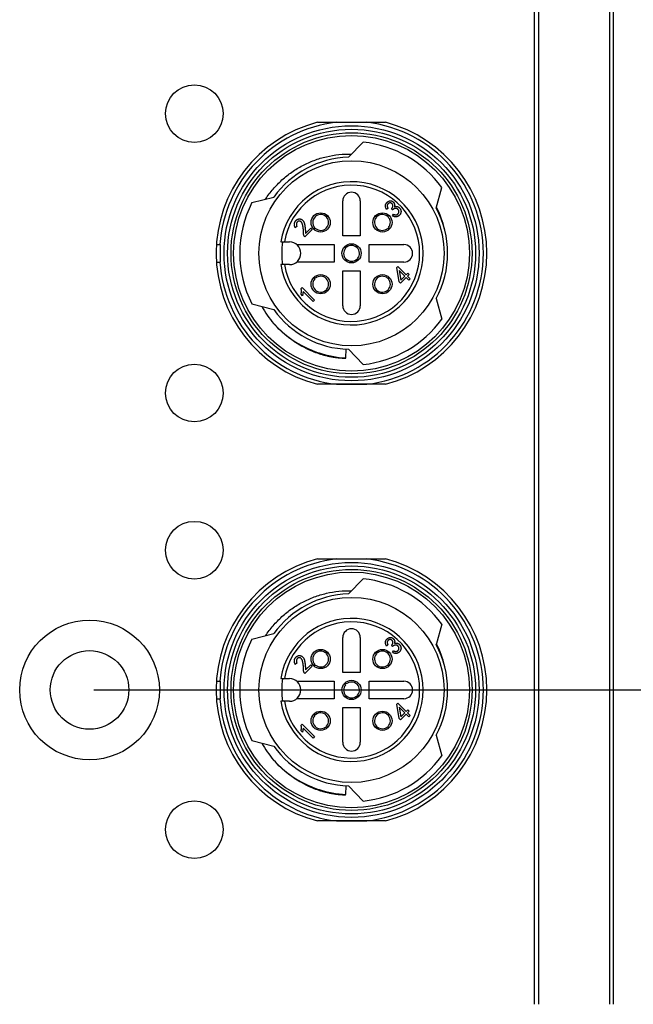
# Model space of a CAD drawing. Header units: inches. Extents: x 0 to 891, y 0 to 630.
# Tile 6 of 15: x 330 to 365, y 268 to 324. Entities that reach past the tile are written whole.
import ezdxf

# ---------------------------------------------------------------- set-up
doc = ezdxf.new("R2010")
doc.units = ezdxf.units.IN
doc.header["$MEASUREMENT"] = 0
doc.layers.add('Dimension', color=150, linetype='Continuous')
doc.styles.get("Standard").update_dxf_attribs({"font": 'simsun.ttc', "height": 1.5})
doc.dimstyles.get("Standard").update_dxf_attribs({"dimtxt": 1.5, "dimasz": 0.75, "dimexe": 0.18, "dimexo": 0.0625, "dimgap": 0, "dimtad": 0, "dimtoh": 1, "dimzin": 0, "dimdsep": 46, "dimtxsty": 'Standard', "dimcen": 0, "dimclrd": 256, "dimclre": 256, "dimclrt": 30, "dimadec": 0, "dimazin": 0, "dimtfac": 1, "dimtofl": 0, "dimtmove": 0, "dimatfit": 3, "dimfxl": 1, "dimtolj": 1, "dimtzin": 0, "dimlwd": -1, "dimlwe": -1, "dimarcsym": 0})

# ---------------------------------------------------------------- blocks, each defined once
blk = doc.blocks.new('*D100')
at = {"layer": 'Defpoints', "color": 0}
for p in [(359.156, 403.036), (413.569, 403.036), (359.156, 263.036)]:
    blk.add_point(p, dxfattribs=at)
at = {"layer": 'Dimension'}
for p, q in [((359.406, 403.036), (414.289, 403.036)), ((413.569, 400.036), (413.569, 345.203)), ((413.569, 266.036), (413.569, 320.868)), ((359.406, 263.036), (414.289, 263.036))]:
    blk.add_line(p, q, dxfattribs=at)
for points in [[(414.069, 400.036), (413.069, 400.036), (413.569, 403.036)], [(413.069, 266.036), (414.069, 266.036), (413.569, 263.036)]]:
    blk.add_solid(points, dxfattribs=at)
at = {"layer": 'Dimension', "color": 30, "insert": (413.569, 333.036), "char_height": 6, "attachment_point": 5, "rotation": 90}
blk.add_mtext('\\A1;140.00', dxfattribs=at)
blk = doc.blocks.new('*D106')
at = {"layer": 'Defpoints', "color": 0}
for p in [(334.156, 361.036), (334.156, 286.036), (389.156, 286.036)]:
    blk.add_point(p, dxfattribs=at)
at = {"layer": 'Dimension'}
for p, q in [((334.406, 361.036), (389.876, 361.036)), ((389.156, 358.036), (389.156, 333.776)), ((389.156, 289.036), (389.156, 313.296)), ((334.406, 286.036), (389.876, 286.036))]:
    blk.add_line(p, q, dxfattribs=at)
for points in [[(389.656, 358.036), (388.656, 358.036), (389.156, 361.036)], [(388.656, 289.036), (389.656, 289.036), (389.156, 286.036)]]:
    blk.add_solid(points, dxfattribs=at)
at = {"layer": 'Dimension', "color": 30, "insert": (389.156, 323.536), "char_height": 6, "attachment_point": 5, "rotation": 90}
blk.add_mtext('\\A1;75.00', dxfattribs=at)
blk = doc.blocks.new('*D107')
at = {"layer": 'Defpoints', "color": 0}
for p in [(334.156, 286.036), (389.156, 286.036), (359.156, 263.036)]:
    blk.add_point(p, dxfattribs=at)
at = {"layer": 'Dimension'}
for p, q in [((389.156, 289.036), (389.156, 292.036)), ((334.406, 286.036), (389.876, 286.036)), ((359.406, 263.036), (389.876, 263.036)), ((389.156, 260.036), (389.156, 257.036))]:
    blk.add_line(p, q, dxfattribs=at)
for points in [[(388.656, 289.036), (389.656, 289.036), (389.156, 286.036)], [(389.656, 260.036), (388.656, 260.036), (389.156, 263.036)]]:
    blk.add_solid(points, dxfattribs=at)
at = {"layer": 'Dimension', "color": 30, "insert": (389.156, 274.536), "char_height": 6, "attachment_point": 5, "rotation": 90}
blk.add_mtext('\\A1;23.00', dxfattribs=at)

msp = doc.modelspace()

# ---------------------------------------------------------------- linework, layer by layer
for p, q in [((359.61, 398.036), (359.61, 268.036)), ((359.888, 268.036), (359.888, 398.036)), ((363.934, 398.036), (363.934, 268.036)), ((364.156, 268.036), (364.156, 398.036)), ((347.204, 318.536), (351.109, 318.536)), ((348.289, 318.536), (350.024, 318.536)), ((348.976, 316.533), (349.829, 317.4)), ((354.007, 313.628), (354.332, 314.8)), ((343.451, 313.936), (344.699, 314.259)), ((348.656, 312.036), (348.656, 314.036)), ((349.656, 314.036), (349.656, 312.036)), ((351.239, 313.611), (351.152, 313.549)), ((351.5, 313.524), (351.446, 313.578)), ((347.687, 313.145), (347.756, 313.21)), ((347.794, 313.171), (347.73, 313.103)), ((350.582, 313.103), (350.518, 313.171)), ((350.556, 313.209), (350.607, 313.162)), ((350.607, 313.162), (350.625, 313.145)), ((351.495, 313.189), (351.557, 313.276)), ((346.026, 312.564), (345.935, 312.498)), ((346.899, 312.403), (346.481, 311.985)), ((346.527, 312.179), (346.824, 312.477)), ((346.824, 312.477), (346.899, 312.403)), ((346.983, 312.436), (347.047, 312.505)), ((347.089, 312.462), (347.02, 312.398)), ((351.241, 312.445), (351.223, 312.462)), ((351.292, 312.398), (351.241, 312.445)), ((351.265, 312.505), (351.33, 312.436)), ((346.465, 312.002), (346.481, 311.985)), ((349.656, 312.036), (348.656, 312.036)), ((341.434, 311.536), (341.656, 311.536)), ((341.656, 310.536), (341.656, 311.536)), ((345.108, 311.686), (345.606, 311.686)), ((346.021, 311.536), (348.156, 311.536)), ((348.156, 311.536), (348.156, 310.536)), ((348.815, 311.335), (348.75, 311.404)), ((348.788, 311.442), (348.839, 311.394)), ((348.839, 311.394), (348.857, 311.377)), ((350.156, 311.536), (352.156, 311.536)), ((350.156, 310.536), (350.156, 311.536)), ((349.473, 310.678), (349.455, 310.694)), ((349.524, 310.63), (349.473, 310.678)), ((349.498, 310.737), (349.562, 310.668)), ((341.434, 310.536), (341.656, 310.536)), ((345.606, 310.386), (345.108, 310.386)), ((348.156, 310.536), (346.021, 310.536)), ((352.156, 310.536), (350.156, 310.536)), ((351.742, 310.221), (351.805, 310.283)), ((351.891, 309.403), (351.742, 310.221)), ((351.805, 310.283), (352.288, 309.8)), ((347.047, 309.567), (346.983, 309.636)), ((347.02, 309.674), (347.072, 309.626)), ((347.072, 309.626), (347.089, 309.61)), ((348.656, 310.036), (349.656, 310.036)), ((348.656, 308.036), (348.656, 310.036)), ((349.656, 310.036), (349.656, 308.036)), ((351.223, 309.61), (351.292, 309.674)), ((351.33, 309.636), (351.265, 309.567)), ((352.21, 309.721), (351.883, 310.048)), ((351.883, 310.048), (351.978, 309.489)), ((352.28, 309.651), (351.962, 309.332)), ((351.978, 309.489), (352.21, 309.721)), ((352.437, 309.494), (352.28, 309.651)), ((352.288, 309.8), (352.388, 309.899)), ((352.458, 309.829), (352.359, 309.729)), ((352.359, 309.729), (352.516, 309.572)), ((352.388, 309.899), (352.458, 309.829)), ((352.516, 309.572), (352.437, 309.494)), ((346.272, 309.023), (346.322, 309.073)), ((346.322, 309.073), (347.033, 308.362)), ((347.73, 308.969), (347.794, 308.9)), ((350.518, 308.9), (350.582, 308.969)), ((351.962, 309.332), (351.891, 309.403)), ((346.347, 308.61), (346.268, 308.688)), ((346.951, 308.279), (346.38, 308.85)), ((347.705, 308.91), (347.687, 308.926)), ((347.756, 308.862), (347.705, 308.91)), ((350.625, 308.926), (350.556, 308.862)), ((354.007, 308.443), (354.332, 307.271)), ((343.451, 308.136), (344.699, 307.813)), ((347.033, 308.362), (346.951, 308.279)), ((348.83, 305.045), (348.857, 305.544)), ((349.829, 304.671), (348.976, 305.539)), ((351.109, 303.536), (347.204, 303.536)), ((348.289, 303.536), (350.024, 303.536)), ((347.204, 293.536), (351.109, 293.536)), ((348.289, 293.536), (350.024, 293.536)), ((348.976, 291.533), (349.829, 292.4)), ((354.332, 289.8), (354.007, 288.628)), ((343.451, 288.936), (344.699, 289.259)), ((348.656, 287.036), (348.656, 289.036)), ((349.656, 289.036), (349.656, 287.036)), ((347.687, 288.145), (347.756, 288.21)), ((347.794, 288.171), (347.73, 288.103)), ((350.582, 288.103), (350.518, 288.171)), ((350.556, 288.209), (350.607, 288.162)), ((350.607, 288.162), (350.625, 288.145)), ((351.239, 288.611), (351.152, 288.549)), ((351.5, 288.524), (351.446, 288.578)), ((351.495, 288.189), (351.557, 288.276)), ((346.026, 287.564), (345.935, 287.498)), ((346.465, 287.002), (346.481, 286.985)), ((346.899, 287.403), (346.481, 286.985)), ((346.527, 287.179), (346.824, 287.477)), ((346.824, 287.477), (346.899, 287.403)), ((346.983, 287.436), (347.047, 287.505)), ((347.089, 287.462), (347.02, 287.398)), ((349.656, 287.036), (348.656, 287.036)), ((351.241, 287.445), (351.223, 287.462)), ((351.292, 287.398), (351.241, 287.445)), ((351.265, 287.505), (351.33, 287.436)), ((341.434, 286.536), (341.656, 286.536)), ((341.656, 285.536), (341.656, 286.536)), ((345.108, 286.686), (345.606, 286.686)), ((346.021, 286.536), (348.156, 286.536)), ((348.156, 286.536), (348.156, 285.536)), ((348.815, 286.335), (348.75, 286.404)), ((348.788, 286.442), (348.839, 286.394)), ((350.156, 286.536), (352.156, 286.536)), ((350.156, 285.536), (350.156, 286.536)), ((348.839, 286.394), (348.857, 286.377)), ((341.434, 285.536), (341.656, 285.536)), ((345.606, 285.386), (345.108, 285.386)), ((348.156, 285.536), (346.021, 285.536)), ((349.473, 285.678), (349.455, 285.694)), ((349.524, 285.63), (349.473, 285.678)), ((349.498, 285.737), (349.562, 285.668)), ((352.156, 285.536), (350.156, 285.536)), ((351.742, 285.221), (351.805, 285.283)), ((351.805, 285.283), (352.288, 284.8)), ((348.656, 285.036), (349.656, 285.036)), ((348.656, 283.036), (348.656, 285.036)), ((349.656, 285.036), (349.656, 283.036)), ((351.891, 284.403), (351.742, 285.221)), ((352.21, 284.721), (351.883, 285.048)), ((351.883, 285.048), (351.978, 284.489)), ((351.978, 284.489), (352.21, 284.721)), ((352.288, 284.8), (352.388, 284.899)), ((352.458, 284.829), (352.359, 284.729)), ((352.359, 284.729), (352.516, 284.572)), ((352.388, 284.899), (352.458, 284.829)), ((347.047, 284.567), (346.983, 284.636)), ((347.02, 284.674), (347.072, 284.626)), ((347.072, 284.626), (347.089, 284.61)), ((351.223, 284.61), (351.292, 284.674)), ((351.33, 284.636), (351.265, 284.567)), ((351.962, 284.332), (351.891, 284.403)), ((352.28, 284.651), (351.962, 284.332)), ((352.437, 284.494), (352.28, 284.651)), ((352.516, 284.572), (352.437, 284.494)), ((346.347, 283.61), (346.268, 283.688)), ((346.272, 284.023), (346.322, 284.073)), ((346.322, 284.073), (347.033, 283.362)), ((346.951, 283.279), (346.38, 283.85)), ((347.705, 283.91), (347.687, 283.926)), ((347.756, 283.862), (347.705, 283.91)), ((347.73, 283.969), (347.794, 283.9)), ((350.518, 283.9), (350.582, 283.969)), ((350.625, 283.926), (350.556, 283.862)), ((343.451, 283.136), (344.699, 282.813)), ((347.033, 283.362), (346.951, 283.279)), ((354.007, 283.443), (354.332, 282.271)), ((348.83, 280.045), (348.857, 280.544)), ((349.829, 279.671), (348.976, 280.539)), ((351.109, 278.536), (347.204, 278.536)), ((348.289, 278.536), (350.024, 278.536))]:
    msp.add_line(p, q)
for centre, radius in [((340.156, 319.036), 1.65), ((349.156, 311.036), 7.3), ((349.156, 311.036), 7.1), ((349.156, 311.036), 6.9), ((349.156, 311.036), 6.75), ((349.156, 311.036), 5.3), ((347.388, 312.804), 0.55), ((350.924, 312.804), 0.55), ((349.156, 311.036), 0.55), ((347.388, 309.268), 0.55), ((350.924, 309.268), 0.55), ((340.156, 303.036), 1.65), ((340.156, 294.036), 1.65), ((349.156, 286.036), 7.3), ((349.156, 286.036), 7.1), ((349.156, 286.036), 6.9), ((349.156, 286.036), 6.75), ((349.156, 286.036), 5.3), ((334.156, 286.036), 4), ((334.156, 286.036), 2.25), ((347.388, 287.804), 0.55), ((350.924, 287.804), 0.55), ((349.156, 286.036), 0.55), ((347.388, 284.268), 0.55), ((350.924, 284.268), 0.55), ((340.156, 278.036), 1.65)]:
    msp.add_circle(centre, radius)
for centre, radius, start, end in [((349.156, 311.036), 7.75, 104.5926, 255.4074), ((349.156, 311.036), 7.55, 96.5976, 176.2028), ((349.156, 311.036), 7.55, 276.5976, 83.4024), ((349.156, 311.036), 7.75, 284.5926, 75.4074), ((349.156, 311.036), 6.4, 36.0305, 83.9695), ((349.156, 311.036), 5.5, 91.877, 144.128), ((349.156, 311.036), 4.1, 189.122, 170.878), ((349.156, 311.036), 3.9, 189.5941, 170.4059), ((349.156, 314.036), 0.5, 0, 180), ((349.156, 311.036), 6.4, 153.0556, 206.9444), ((349.156, 311.036), 5.5, 331.877, 28.123), ((349.112, 311.17), 5.511, 12.9851, 27.0505), ((347.388, 312.804), 0.454, 48.8022, 221.1978), ((347.388, 312.804), 0.454, 228.8022, 41.1978), ((350.924, 312.804), 0.454, 138.8022, 311.1978), ((350.924, 312.804), 0.454, 318.8022, 131.1978), ((349.156, 311.036), 4, 170.6427, 189.3573), ((349.156, 311.036), 4, 170.648, 189.352), ((345.606, 311.036), 0.65, 270, 90), ((349.156, 311.036), 0.454, 138.8022, 311.1978), ((349.156, 311.036), 0.454, 318.8022, 131.1978), ((352.156, 311.036), 0.5, 270, 90), ((349.156, 311.036), 7.55, 183.7972, 263.4024), ((347.388, 309.268), 0.454, 138.8022, 311.1978), ((347.388, 309.268), 0.454, 318.8022, 131.1978), ((350.924, 309.268), 0.454, 48.8022, 221.1978), ((350.924, 309.268), 0.454, 228.8022, 41.1978), ((349.21, 310.906), 5.954, 209.3315, 220.7113), ((349.156, 308.036), 0.5, 180, 0), ((349.156, 311.036), 5.5, 215.872, 268.123), ((349.156, 311.036), 6.4, 276.0305, 323.9695), ((349.156, 311.036), 6, 222.5647, 244.4745), ((349.065, 310.754), 5.739, 244.0854, 251.9214), ((349.153, 311.029), 5.992, 244.4696, 251.9264), ((349.156, 311.033), 5.997, 251.9131, 266.8846), ((349.156, 286.036), 7.75, 104.5926, 255.4074), ((349.156, 286.036), 7.55, 96.5976, 176.2028), ((349.156, 286.036), 7.55, 276.5976, 83.4024), ((349.156, 286.036), 7.75, 284.5926, 75.4074), ((349.156, 286.036), 6.4, 36.0305, 83.9695), ((349.156, 286.036), 5.5, 91.877, 144.128), ((349.156, 286.036), 4.1, 189.122, 170.878), ((349.156, 286.036), 3.9, 189.5941, 170.4059), ((349.156, 289.036), 0.5, 0, 180), ((349.156, 286.036), 6.4, 153.0556, 206.9444), ((349.112, 286.17), 5.511, 12.9851, 27.0505), ((347.388, 287.804), 0.454, 48.8022, 221.1978), ((347.388, 287.804), 0.454, 228.8022, 41.1978), ((350.924, 287.804), 0.454, 138.8022, 311.1978), ((350.924, 287.804), 0.454, 318.8022, 131.1978), ((349.156, 286.036), 5.5, 331.877, 28.123), ((349.156, 286.036), 4, 170.6427, 189.3573), ((349.156, 286.036), 4, 170.648, 189.352), ((345.606, 286.036), 0.65, 270, 90), ((349.156, 286.036), 0.454, 318.8022, 131.1978), ((352.156, 286.036), 0.5, 270, 90), ((349.156, 286.036), 0.454, 138.8022, 311.1978), ((349.156, 286.036), 7.55, 183.7972, 263.4024), ((347.388, 284.268), 0.454, 318.8022, 131.1978), ((350.924, 284.268), 0.454, 48.8022, 221.1978), ((347.388, 284.268), 0.454, 138.8022, 311.1978), ((350.924, 284.268), 0.454, 228.8022, 41.1978), ((349.156, 283.036), 0.5, 180, 0), ((349.21, 285.906), 5.954, 209.3315, 220.7113), ((349.156, 286.036), 5.5, 215.872, 268.123), ((349.156, 286.036), 6, 222.5647, 244.4745), ((349.156, 286.036), 6.4, 276.0305, 323.9695), ((349.065, 285.754), 5.739, 244.0854, 251.9214), ((349.153, 286.029), 5.992, 244.4696, 251.9264), ((349.156, 286.033), 5.997, 251.9131, 266.8846)]:
    msp.add_arc(centre, radius, start, end)
for points, knots in [([(344.231, 314.137), (344.364, 314.339), (344.657, 314.725), (345.164, 315.246), (345.732, 315.699), (346.353, 316.077), (347.017, 316.373), (347.713, 316.583), (348.43, 316.704), (348.915, 316.723), (349.156, 316.717)], [0, 0, 0, 0, 0.124998, 0.250011, 0.375006, 0.500008, 0.625007, 0.750001, 0.875006, 1, 1, 1, 1]), ([(351.152, 313.549), (351.145, 313.565), (351.13, 313.597), (351.113, 313.646), (351.101, 313.694), (351.096, 313.733), (351.095, 313.764), (351.098, 313.787), (351.101, 313.81), (351.108, 313.832), (351.117, 313.854), (351.128, 313.875), (351.141, 313.897), (351.156, 313.917), (351.173, 313.937), (351.19, 313.955), (351.208, 313.971), (351.226, 313.987), (351.245, 314), (351.265, 314.011), (351.285, 314.021), (351.305, 314.029), (351.326, 314.035), (351.346, 314.04), (351.367, 314.042), (351.387, 314.043), (351.407, 314.041), (351.427, 314.037), (351.447, 314.032), (351.467, 314.025), (351.486, 314.016), (351.504, 314.005), (351.522, 313.993), (351.538, 313.979), (351.554, 313.964), (351.568, 313.947), (351.582, 313.929), (351.595, 313.909), (351.602, 313.895), (351.606, 313.888)], [0, 0, 0, 0, 0.057184, 0.111428, 0.163217, 0.213207, 0.237691, 0.261939, 0.28598, 0.310609, 0.335355, 0.360878, 0.387239, 0.414605, 0.442213, 0.468588, 0.494292, 0.519409, 0.543648, 0.567337, 0.590902, 0.614113, 0.636986, 0.659054, 0.680753, 0.702162, 0.723474, 0.744849, 0.766832, 0.788994, 0.811402, 0.833703, 0.856322, 0.878885, 0.902042, 0.925482, 0.9498, 0.974892, 1, 1, 1, 1]), ([(351.237, 313.856), (351.235, 313.855), (351.23, 313.847), (351.221, 313.834), (351.212, 313.816), (351.204, 313.796), (351.2, 313.774), (351.199, 313.75), (351.201, 313.726), (351.206, 313.699), (351.214, 313.671), (351.225, 313.641), (351.234, 313.621), (351.239, 313.611)], [0, 0, 0, 0, 0.028221, 0.103838, 0.183198, 0.264619, 0.348967, 0.437782, 0.532596, 0.636074, 0.747691, 0.868517, 1, 1, 1, 1]), ([(351.446, 313.578), (351.452, 313.586), (351.464, 313.601), (351.48, 313.624), (351.494, 313.646), (351.505, 313.668), (351.514, 313.689), (351.521, 313.71), (351.525, 313.73), (351.527, 313.749), (351.526, 313.768), (351.524, 313.786), (351.519, 313.804), (351.512, 313.821), (351.503, 313.837), (351.493, 313.853), (351.479, 313.868), (351.465, 313.882), (351.449, 313.895), (351.432, 313.905), (351.415, 313.913), (351.397, 313.919), (351.379, 313.921), (351.361, 313.922), (351.342, 313.92), (351.324, 313.915), (351.305, 313.909), (351.288, 313.901), (351.272, 313.89), (351.257, 313.879), (351.246, 313.867), (351.239, 313.86), (351.237, 313.856)], [0, 0, 0, 0, 0.04962, 0.096051, 0.13968, 0.18007, 0.218148, 0.25419, 0.287914, 0.320341, 0.351639, 0.382217, 0.412204, 0.442341, 0.473078, 0.504547, 0.537355, 0.571539, 0.605943, 0.63814, 0.669214, 0.699625, 0.729486, 0.759767, 0.790724, 0.82287, 0.855536, 0.887285, 0.918268, 0.949057, 0.980357, 1, 1, 1, 1]), ([(351.743, 313.598), (351.741, 313.599), (351.734, 313.601), (351.72, 313.605), (351.704, 313.608), (351.686, 313.608), (351.669, 313.607), (351.651, 313.604), (351.632, 313.599), (351.612, 313.591), (351.591, 313.582), (351.569, 313.571), (351.547, 313.557), (351.523, 313.542), (351.508, 313.53), (351.5, 313.524)], [0, 0, 0, 0, 0.024254, 0.089266, 0.152852, 0.216896, 0.282766, 0.35175, 0.425153, 0.505028, 0.590706, 0.68198, 0.781226, 0.886896, 1, 1, 1, 1]), ([(351.557, 313.276), (351.569, 313.27), (351.592, 313.259), (351.628, 313.248), (351.664, 313.242), (351.694, 313.24), (351.718, 313.242), (351.735, 313.245), (351.752, 313.25), (351.768, 313.257), (351.784, 313.265), (351.798, 313.275), (351.813, 313.287), (351.827, 313.301), (351.839, 313.315), (351.849, 313.331), (351.858, 313.347), (351.864, 313.363), (351.869, 313.381), (351.871, 313.398), (351.872, 313.417), (351.87, 313.435), (351.867, 313.454), (351.862, 313.472), (351.855, 313.489), (351.847, 313.506), (351.838, 313.521), (351.826, 313.536), (351.814, 313.55), (351.8, 313.564), (351.785, 313.576), (351.769, 313.586), (351.755, 313.593), (351.746, 313.597), (351.743, 313.598)], [0, 0, 0, 0, 0.059271, 0.116417, 0.171787, 0.22707, 0.25432, 0.280947, 0.307469, 0.333898, 0.36091, 0.388501, 0.416759, 0.446218, 0.475795, 0.504098, 0.531742, 0.558863, 0.585882, 0.61309, 0.640949, 0.669852, 0.698865, 0.72748, 0.755475, 0.783421, 0.811357, 0.83977, 0.868613, 0.898419, 0.928062, 0.956172, 0.983598, 1, 1, 1, 1]), ([(351.606, 313.888), (351.606, 313.888), (351.609, 313.88), (351.615, 313.865), (351.621, 313.84), (351.625, 313.814), (351.627, 313.787), (351.625, 313.759), (351.622, 313.729), (351.618, 313.708), (351.615, 313.698)], [0, 0, 0, 0, 0.001686, 0.127982, 0.257975, 0.391657, 0.531964, 0.679351, 0.834797, 1, 1, 1, 1]), ([(351.615, 313.698), (351.629, 313.703), (351.656, 313.712), (351.697, 313.719), (351.738, 313.719), (351.772, 313.714), (351.799, 313.707), (351.819, 313.699), (351.838, 313.688), (351.857, 313.676), (351.876, 313.661), (351.894, 313.644), (351.912, 313.624), (351.93, 313.603), (351.946, 313.58), (351.96, 313.556), (351.971, 313.532), (351.98, 313.507), (351.986, 313.481), (351.989, 313.454), (351.99, 313.427), (351.988, 313.4), (351.984, 313.373), (351.977, 313.347), (351.969, 313.321), (351.959, 313.297), (351.946, 313.274), (351.931, 313.252), (351.914, 313.231), (351.895, 313.212), (351.874, 313.194), (351.853, 313.178), (351.831, 313.163), (351.808, 313.152), (351.784, 313.142), (351.76, 313.134), (351.742, 313.13), (351.733, 313.129), (351.733, 313.128)], [0, 0, 0, 0, 0.044553, 0.087223, 0.129142, 0.17122, 0.192672, 0.21465, 0.237213, 0.26064, 0.285104, 0.310972, 0.338176, 0.367071, 0.396015, 0.424182, 0.451753, 0.478764, 0.506097, 0.533247, 0.560998, 0.589427, 0.617954, 0.645666, 0.673074, 0.7001, 0.726977, 0.754208, 0.781773, 0.81008, 0.838217, 0.865701, 0.892629, 0.91906, 0.945547, 0.971964, 0.998304, 1, 1, 1, 1]), ([(345.956, 312.891), (345.962, 312.898), (345.974, 312.912), (345.993, 312.932), (346.013, 312.948), (346.032, 312.963), (346.053, 312.976), (346.077, 312.987), (346.102, 312.996), (346.13, 313.003), (346.159, 313.007), (346.191, 313.007), (346.223, 313.002), (346.256, 312.992), (346.29, 312.978), (346.323, 312.958), (346.354, 312.931), (346.378, 312.904), (346.397, 312.88), (346.41, 312.859), (346.422, 312.835), (346.434, 312.809), (346.444, 312.781), (346.454, 312.75), (346.463, 312.717), (346.47, 312.687), (346.475, 312.662), (346.479, 312.641), (346.483, 312.619), (346.486, 312.595), (346.49, 312.569), (346.493, 312.542), (346.497, 312.513), (346.5, 312.482), (346.504, 312.45), (346.507, 312.416), (346.51, 312.381), (346.514, 312.344), (346.517, 312.305), (346.52, 312.265), (346.523, 312.223), (346.526, 312.194), (346.527, 312.179)], [0, 0, 0, 0, 0.023107, 0.044938, 0.065593, 0.085179, 0.104791, 0.125232, 0.146947, 0.170129, 0.194195, 0.219142, 0.245375, 0.273297, 0.302679, 0.33331, 0.366074, 0.401387, 0.420257, 0.440337, 0.461768, 0.484702, 0.509085, 0.535173, 0.562792, 0.592208, 0.60795, 0.624905, 0.643319, 0.662914, 0.683872, 0.706052, 0.729564, 0.754303, 0.780514, 0.808064, 0.836708, 0.866716, 0.898201, 0.930782, 0.964709, 1, 1, 1, 1]), ([(351.733, 313.128), (351.725, 313.127), (351.708, 313.125), (351.682, 313.123), (351.655, 313.125), (351.629, 313.129), (351.602, 313.136), (351.575, 313.145), (351.549, 313.157), (351.522, 313.172), (351.504, 313.183), (351.495, 313.189)], [0, 0, 0, 0, 0.097854, 0.202556, 0.307896, 0.414876, 0.523574, 0.635494, 0.752248, 0.87333, 1, 1, 1, 1]), ([(345.935, 312.498), (345.93, 312.508), (345.921, 312.529), (345.909, 312.559), (345.899, 312.589), (345.89, 312.617), (345.885, 312.645), (345.882, 312.671), (345.88, 312.696), (345.881, 312.721), (345.884, 312.744), (345.889, 312.767), (345.896, 312.79), (345.904, 312.811), (345.914, 312.832), (345.926, 312.852), (345.94, 312.872), (345.951, 312.884), (345.956, 312.891)], [0, 0, 0, 0, 0.082418, 0.16035, 0.234248, 0.304545, 0.370646, 0.433761, 0.494253, 0.551804, 0.607921, 0.663747, 0.718797, 0.773413, 0.828923, 0.884604, 0.941558, 1, 1, 1, 1]), ([(346.465, 312.002), (346.46, 312.007), (346.451, 312.018), (346.439, 312.037), (346.43, 312.056), (346.422, 312.077), (346.416, 312.099), (346.412, 312.122), (346.41, 312.146), (346.411, 312.172), (346.412, 312.199), (346.411, 312.229), (346.41, 312.262), (346.408, 312.297), (346.406, 312.334), (346.402, 312.375), (346.397, 312.418), (346.392, 312.463), (346.387, 312.507), (346.38, 312.549), (346.374, 312.588), (346.367, 312.624), (346.36, 312.656), (346.353, 312.685), (346.345, 312.71), (346.334, 312.739), (346.32, 312.771), (346.301, 312.804), (346.28, 312.831), (346.257, 312.852), (346.232, 312.867), (346.205, 312.877), (346.177, 312.882), (346.148, 312.881), (346.12, 312.876), (346.093, 312.865), (346.069, 312.848), (346.048, 312.827), (346.031, 312.802), (346.016, 312.774), (346.006, 312.743), (345.998, 312.711), (345.997, 312.685), (345.997, 312.67), (345.998, 312.667)], [0, 0, 0, 0, 0.016818, 0.033426, 0.050165, 0.067204, 0.08456, 0.102497, 0.121097, 0.14058, 0.161602, 0.184509, 0.209551, 0.236633, 0.265866, 0.297165, 0.33052, 0.365934, 0.40117, 0.433999, 0.464396, 0.492277, 0.517712, 0.540766, 0.561462, 0.57969, 0.612132, 0.641251, 0.667307, 0.691055, 0.713209, 0.734656, 0.756339, 0.778777, 0.801285, 0.823147, 0.845088, 0.868132, 0.89185, 0.915667, 0.940536, 0.96638, 0.993116, 1, 1, 1, 1]), ([(345.998, 312.667), (345.998, 312.658), (346.001, 312.636), (346.01, 312.601), (346.021, 312.577), (346.026, 312.564)], [0, 0, 0, 0, 0.25449, 0.613301, 1, 1, 1, 1]), ([(346.268, 308.688), (346.271, 308.703), (346.276, 308.731), (346.281, 308.774), (346.285, 308.817), (346.286, 308.859), (346.286, 308.901), (346.283, 308.942), (346.279, 308.983), (346.275, 309.01), (346.272, 309.023)], [0, 0, 0, 0, 0.130066, 0.258313, 0.384695, 0.509801, 0.633479, 0.75646, 0.878074, 1, 1, 1, 1]), ([(346.38, 308.85), (346.38, 308.831), (346.379, 308.793), (346.372, 308.735), (346.362, 308.673), (346.352, 308.631), (346.347, 308.61)], [0, 0, 0, 0, 0.227982, 0.469826, 0.72714, 1, 1, 1, 1]), ([(346.556, 305.591), (346.203, 305.763), (345.529, 306.18), (344.953, 306.724), (344.696, 307.022)], [0, 0, 0, 0, 0.500006, 1, 1, 1, 1]), ([(347.283, 305.298), (347.346, 305.277), (347.472, 305.239), (347.662, 305.187), (347.822, 305.15), (347.951, 305.124), (348.048, 305.106), (348.146, 305.09), (348.243, 305.076), (348.341, 305.063), (348.423, 305.055), (348.488, 305.049), (348.537, 305.045), (348.587, 305.042), (348.636, 305.039), (348.677, 305.038), (348.71, 305.037), (348.734, 305.037), (348.755, 305.037), (348.771, 305.037), (348.784, 305.037), (348.796, 305.038), (348.808, 305.039), (348.817, 305.04), (348.823, 305.041), (348.826, 305.042), (348.829, 305.042), (348.83, 305.044), (348.83, 305.045)], [0, 0, 0, 0, 0.125062, 0.250124, 0.375184, 0.437716, 0.500247, 0.562778, 0.625308, 0.687836, 0.750363, 0.781626, 0.812888, 0.844148, 0.875407, 0.906662, 0.922287, 0.937911, 0.953531, 0.961338, 0.969144, 0.976945, 0.984739, 0.992512, 0.994454, 0.996369, 0.998293, 1, 1, 1, 1]), ([(344.231, 289.137), (344.364, 289.339), (344.657, 289.725), (345.164, 290.246), (345.732, 290.699), (346.353, 291.077), (347.017, 291.373), (347.713, 291.583), (348.43, 291.704), (348.915, 291.723), (349.156, 291.717)], [0, 0, 0, 0, 0.124998, 0.250011, 0.375006, 0.500008, 0.625007, 0.750001, 0.875006, 1, 1, 1, 1]), ([(351.152, 288.549), (351.145, 288.565), (351.13, 288.597), (351.113, 288.646), (351.101, 288.694), (351.096, 288.733), (351.095, 288.764), (351.098, 288.787), (351.101, 288.81), (351.108, 288.832), (351.117, 288.854), (351.128, 288.875), (351.141, 288.897), (351.156, 288.917), (351.173, 288.937), (351.19, 288.955), (351.208, 288.971), (351.226, 288.987), (351.245, 289), (351.265, 289.011), (351.285, 289.021), (351.305, 289.029), (351.326, 289.035), (351.346, 289.04), (351.367, 289.042), (351.387, 289.043), (351.407, 289.041), (351.427, 289.037), (351.447, 289.032), (351.467, 289.025), (351.486, 289.016), (351.504, 289.005), (351.522, 288.993), (351.538, 288.979), (351.554, 288.964), (351.568, 288.947), (351.582, 288.929), (351.595, 288.909), (351.602, 288.895), (351.606, 288.888)], [0, 0, 0, 0, 0.057184, 0.111429, 0.163218, 0.213207, 0.237691, 0.261939, 0.28598, 0.310609, 0.335355, 0.360878, 0.387239, 0.414605, 0.442213, 0.468588, 0.494292, 0.519409, 0.543648, 0.567337, 0.590902, 0.614113, 0.636986, 0.659054, 0.680753, 0.702162, 0.723474, 0.744849, 0.766832, 0.788994, 0.811402, 0.833703, 0.856322, 0.878885, 0.902042, 0.925482, 0.9498, 0.974892, 1, 1, 1, 1]), ([(351.237, 288.856), (351.235, 288.855), (351.23, 288.847), (351.221, 288.834), (351.212, 288.816), (351.204, 288.796), (351.2, 288.774), (351.199, 288.75), (351.201, 288.726), (351.206, 288.699), (351.214, 288.671), (351.225, 288.641), (351.234, 288.621), (351.239, 288.611)], [0, 0, 0, 0, 0.028221, 0.103838, 0.183198, 0.264619, 0.348967, 0.437782, 0.532596, 0.636074, 0.747691, 0.868517, 1, 1, 1, 1]), ([(351.446, 288.578), (351.452, 288.586), (351.464, 288.601), (351.48, 288.624), (351.494, 288.646), (351.505, 288.668), (351.514, 288.689), (351.521, 288.71), (351.525, 288.73), (351.527, 288.749), (351.526, 288.768), (351.524, 288.786), (351.519, 288.804), (351.512, 288.821), (351.503, 288.837), (351.493, 288.853), (351.479, 288.868), (351.465, 288.882), (351.449, 288.895), (351.432, 288.905), (351.415, 288.913), (351.397, 288.919), (351.379, 288.921), (351.361, 288.922), (351.342, 288.92), (351.324, 288.915), (351.305, 288.909), (351.288, 288.901), (351.272, 288.89), (351.257, 288.879), (351.246, 288.867), (351.239, 288.86), (351.237, 288.856)], [0, 0, 0, 0, 0.04962, 0.096051, 0.13968, 0.18007, 0.218148, 0.25419, 0.287914, 0.320341, 0.351639, 0.382217, 0.412204, 0.442341, 0.473078, 0.504547, 0.537355, 0.571539, 0.605943, 0.63814, 0.669214, 0.699625, 0.729486, 0.759767, 0.790724, 0.82287, 0.855536, 0.887285, 0.918268, 0.949057, 0.980357, 1, 1, 1, 1]), ([(351.606, 288.888), (351.606, 288.888), (351.609, 288.88), (351.615, 288.865), (351.621, 288.84), (351.625, 288.814), (351.627, 288.787), (351.625, 288.759), (351.622, 288.729), (351.618, 288.708), (351.615, 288.698)], [0, 0, 0, 0, 0.001686, 0.127982, 0.257975, 0.391657, 0.531964, 0.679351, 0.834797, 1, 1, 1, 1]), ([(351.615, 288.698), (351.629, 288.703), (351.656, 288.712), (351.697, 288.719), (351.738, 288.719), (351.772, 288.714), (351.799, 288.707), (351.819, 288.699), (351.838, 288.688), (351.857, 288.676), (351.876, 288.661), (351.894, 288.644), (351.912, 288.624), (351.93, 288.603), (351.946, 288.58), (351.96, 288.556), (351.971, 288.532), (351.98, 288.507), (351.986, 288.481), (351.989, 288.454), (351.99, 288.427), (351.988, 288.4), (351.984, 288.373), (351.977, 288.347), (351.969, 288.321), (351.959, 288.297), (351.946, 288.274), (351.931, 288.252), (351.914, 288.231), (351.895, 288.212), (351.874, 288.194), (351.853, 288.178), (351.831, 288.163), (351.808, 288.152), (351.784, 288.142), (351.76, 288.134), (351.742, 288.13), (351.733, 288.129), (351.733, 288.128)], [0, 0, 0, 0, 0.044553, 0.087223, 0.129142, 0.17122, 0.192672, 0.21465, 0.237213, 0.26064, 0.285104, 0.310972, 0.338176, 0.367071, 0.396015, 0.424182, 0.451753, 0.478764, 0.506097, 0.533247, 0.560998, 0.589427, 0.617954, 0.645666, 0.673074, 0.7001, 0.726977, 0.754208, 0.781773, 0.81008, 0.838217, 0.865701, 0.892629, 0.91906, 0.945547, 0.971964, 0.998304, 1, 1, 1, 1]), ([(351.733, 288.128), (351.725, 288.127), (351.708, 288.125), (351.682, 288.123), (351.655, 288.125), (351.629, 288.129), (351.602, 288.136), (351.575, 288.145), (351.549, 288.157), (351.522, 288.172), (351.504, 288.183), (351.495, 288.189)], [0, 0, 0, 0, 0.097854, 0.202556, 0.307896, 0.414876, 0.523574, 0.635494, 0.752248, 0.87333, 1, 1, 1, 1]), ([(351.743, 288.598), (351.741, 288.599), (351.734, 288.601), (351.72, 288.605), (351.704, 288.608), (351.686, 288.608), (351.669, 288.607), (351.651, 288.604), (351.632, 288.599), (351.612, 288.591), (351.591, 288.582), (351.569, 288.571), (351.547, 288.557), (351.523, 288.542), (351.508, 288.53), (351.5, 288.524)], [0, 0, 0, 0, 0.024254, 0.089266, 0.152852, 0.216896, 0.282766, 0.35175, 0.425153, 0.505028, 0.590706, 0.68198, 0.781226, 0.886896, 1, 1, 1, 1]), ([(351.557, 288.276), (351.569, 288.27), (351.592, 288.259), (351.628, 288.248), (351.664, 288.242), (351.694, 288.24), (351.718, 288.242), (351.735, 288.245), (351.752, 288.25), (351.768, 288.257), (351.784, 288.265), (351.798, 288.275), (351.813, 288.287), (351.827, 288.301), (351.839, 288.315), (351.849, 288.331), (351.858, 288.347), (351.864, 288.363), (351.869, 288.381), (351.871, 288.398), (351.872, 288.417), (351.87, 288.435), (351.867, 288.454), (351.862, 288.472), (351.855, 288.489), (351.847, 288.506), (351.838, 288.521), (351.826, 288.536), (351.814, 288.55), (351.8, 288.564), (351.785, 288.576), (351.769, 288.586), (351.755, 288.593), (351.746, 288.597), (351.743, 288.598)], [0, 0, 0, 0, 0.059271, 0.116417, 0.171787, 0.22707, 0.25432, 0.280947, 0.307469, 0.333898, 0.36091, 0.388501, 0.416759, 0.446218, 0.475795, 0.504098, 0.531742, 0.558863, 0.585882, 0.61309, 0.640949, 0.669852, 0.698865, 0.72748, 0.755475, 0.783421, 0.811357, 0.83977, 0.868613, 0.898419, 0.928062, 0.956172, 0.983598, 1, 1, 1, 1]), ([(345.935, 287.498), (345.93, 287.508), (345.921, 287.529), (345.909, 287.559), (345.899, 287.589), (345.89, 287.617), (345.885, 287.645), (345.882, 287.671), (345.88, 287.696), (345.881, 287.721), (345.884, 287.744), (345.889, 287.767), (345.896, 287.79), (345.904, 287.811), (345.914, 287.832), (345.926, 287.852), (345.94, 287.872), (345.951, 287.884), (345.956, 287.891)], [0, 0, 0, 0, 0.082418, 0.16035, 0.234248, 0.304545, 0.370646, 0.433761, 0.494253, 0.551804, 0.607921, 0.663747, 0.718797, 0.773414, 0.828923, 0.884604, 0.941558, 1, 1, 1, 1]), ([(345.956, 287.891), (345.962, 287.898), (345.974, 287.912), (345.993, 287.932), (346.013, 287.948), (346.032, 287.963), (346.053, 287.976), (346.077, 287.987), (346.102, 287.996), (346.13, 288.003), (346.159, 288.007), (346.191, 288.007), (346.223, 288.002), (346.256, 287.992), (346.29, 287.978), (346.323, 287.958), (346.354, 287.931), (346.378, 287.904), (346.397, 287.88), (346.41, 287.859), (346.422, 287.835), (346.434, 287.809), (346.444, 287.781), (346.454, 287.75), (346.463, 287.717), (346.47, 287.687), (346.475, 287.662), (346.479, 287.641), (346.483, 287.619), (346.486, 287.595), (346.49, 287.569), (346.493, 287.542), (346.497, 287.513), (346.5, 287.482), (346.504, 287.45), (346.507, 287.416), (346.51, 287.381), (346.514, 287.344), (346.517, 287.305), (346.52, 287.265), (346.523, 287.223), (346.526, 287.194), (346.527, 287.179)], [0, 0, 0, 0, 0.023107, 0.044938, 0.065593, 0.085179, 0.104791, 0.125232, 0.146947, 0.170129, 0.194195, 0.219142, 0.245375, 0.273297, 0.302679, 0.33331, 0.366074, 0.401387, 0.420257, 0.440337, 0.461768, 0.484702, 0.509085, 0.535173, 0.562792, 0.592208, 0.60795, 0.624905, 0.643319, 0.662914, 0.683872, 0.706052, 0.729564, 0.754303, 0.780514, 0.808064, 0.836708, 0.866716, 0.898201, 0.930782, 0.964709, 1, 1, 1, 1]), ([(346.465, 287.002), (346.46, 287.007), (346.451, 287.018), (346.439, 287.037), (346.43, 287.056), (346.422, 287.077), (346.416, 287.099), (346.412, 287.122), (346.41, 287.146), (346.411, 287.172), (346.412, 287.199), (346.411, 287.229), (346.41, 287.262), (346.408, 287.297), (346.406, 287.334), (346.402, 287.375), (346.397, 287.418), (346.392, 287.463), (346.387, 287.507), (346.38, 287.549), (346.374, 287.588), (346.367, 287.624), (346.36, 287.656), (346.353, 287.685), (346.345, 287.71), (346.334, 287.739), (346.32, 287.771), (346.301, 287.804), (346.28, 287.831), (346.257, 287.852), (346.232, 287.867), (346.205, 287.877), (346.177, 287.882), (346.148, 287.881), (346.12, 287.876), (346.093, 287.865), (346.069, 287.848), (346.048, 287.827), (346.031, 287.802), (346.016, 287.774), (346.006, 287.743), (345.998, 287.711), (345.997, 287.685), (345.997, 287.67), (345.998, 287.667)], [0, 0, 0, 0, 0.016818, 0.033426, 0.050165, 0.067204, 0.08456, 0.102497, 0.121097, 0.14058, 0.161602, 0.184509, 0.209551, 0.236633, 0.265866, 0.297165, 0.33052, 0.365934, 0.40117, 0.433999, 0.464396, 0.492277, 0.517712, 0.540766, 0.561462, 0.57969, 0.612132, 0.641251, 0.667307, 0.691055, 0.713209, 0.734656, 0.756339, 0.778777, 0.801285, 0.823147, 0.845088, 0.868132, 0.89185, 0.915667, 0.940536, 0.96638, 0.993116, 1, 1, 1, 1]), ([(345.998, 287.667), (345.998, 287.658), (346.001, 287.636), (346.01, 287.601), (346.021, 287.577), (346.026, 287.564)], [0, 0, 0, 0, 0.25449, 0.613301, 1, 1, 1, 1]), ([(346.268, 283.688), (346.271, 283.703), (346.276, 283.731), (346.281, 283.774), (346.285, 283.817), (346.286, 283.859), (346.286, 283.901), (346.283, 283.942), (346.279, 283.983), (346.275, 284.01), (346.272, 284.023)], [0, 0, 0, 0, 0.130066, 0.258313, 0.384695, 0.509801, 0.633479, 0.75646, 0.878074, 1, 1, 1, 1]), ([(346.38, 283.85), (346.38, 283.831), (346.379, 283.793), (346.372, 283.735), (346.362, 283.673), (346.352, 283.631), (346.347, 283.61)], [0, 0, 0, 0, 0.227982, 0.469826, 0.72714, 1, 1, 1, 1]), ([(346.556, 280.591), (346.203, 280.763), (345.529, 281.18), (344.953, 281.724), (344.696, 282.022)], [0, 0, 0, 0, 0.500006, 1, 1, 1, 1]), ([(347.283, 280.298), (347.346, 280.277), (347.472, 280.239), (347.662, 280.187), (347.822, 280.15), (347.951, 280.124), (348.048, 280.106), (348.146, 280.09), (348.243, 280.076), (348.341, 280.063), (348.423, 280.055), (348.488, 280.049), (348.537, 280.045), (348.587, 280.042), (348.636, 280.039), (348.677, 280.038), (348.71, 280.037), (348.734, 280.037), (348.755, 280.037), (348.771, 280.037), (348.784, 280.037), (348.796, 280.038), (348.808, 280.039), (348.817, 280.04), (348.823, 280.041), (348.826, 280.042), (348.829, 280.042), (348.83, 280.044), (348.83, 280.045)], [0, 0, 0, 0, 0.125062, 0.250124, 0.375184, 0.437716, 0.500247, 0.562778, 0.625308, 0.687836, 0.750363, 0.781626, 0.812888, 0.844148, 0.875407, 0.906662, 0.922287, 0.937911, 0.953531, 0.961338, 0.969144, 0.976945, 0.984739, 0.992512, 0.994454, 0.996369, 0.998293, 1, 1, 1, 1])]:
    msp.add_open_spline(points, degree=3, knots=knots)

# ---------------------------------------------------------------- dimensions: what is measured, and where the dimension line sits
at = {"layer": 'Dimension'}
for base, p1, p2, override, picture, middle in [((413.569, 403.036), (359.156, 263.036), (359.156, 403.036), {"dimscale": 0, "dimtad": 0, "dimjust": 0, "dimtmove": 0}, '*D100', (413.569, 333.036)), ((389.156, 286.036), (334.156, 361.036), (334.156, 286.036), {"dimscale": 4}, '*D106', (389.156, 323.536)), ((389.156, 286.036), (359.156, 263.036), (334.156, 286.036), {"dimscale": 4, "dimtad": 0, "dimjust": 0, "dimtmove": 0}, '*D107', (389.156, 274.536))]:
    dim = msp.add_linear_dim(base=base, p1=p1, p2=p2, angle=90, dimstyle='Standard', override=override, dxfattribs=at)
    dim.commit()
    dim.dimension.update_dxf_attribs({"geometry": picture, "text_midpoint": middle})

doc.saveas('drawing.dxf')
